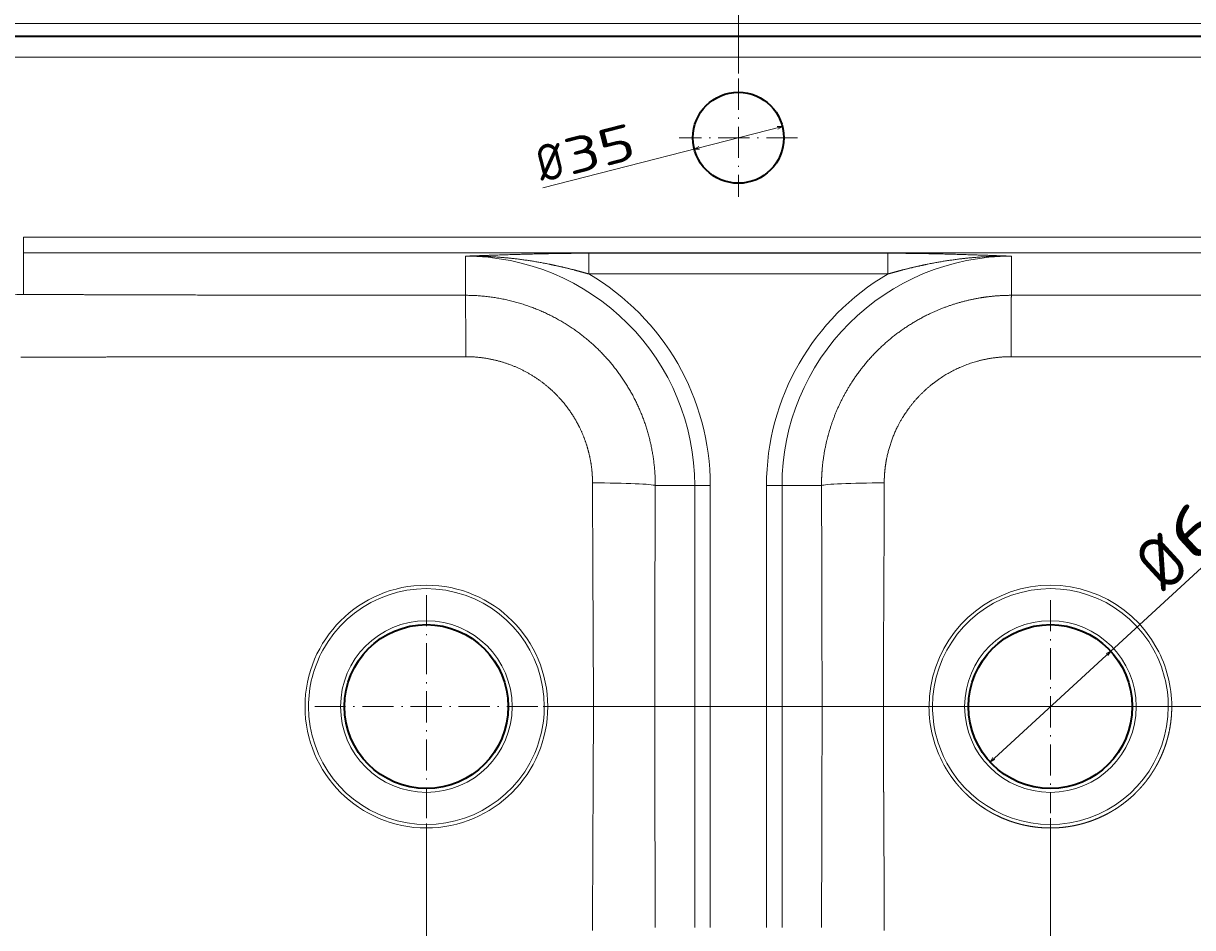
# Model space of a CAD drawing. Extents: x -177 to 1276, y 112 to 1174.
# Tile 7 of 12: x 475 to 925, y 335 to 683. Entities that reach past the tile are written whole.
import ezdxf
from ezdxf.enums import TextEntityAlignment as Align

# ---------------------------------------------------------------- set-up
doc = ezdxf.new("R2010")
doc.units = 0
doc.linetypes.add('DASHDOT', pattern=[18.5, 12, -3, 0.5, -3])
doc.layers.get('0').update_dxf_attribs({"lineweight": 13})
doc.styles.get("Standard").update_dxf_attribs({"font": 'isocp.shx'})
doc.dimstyles.get("Standard").update_dxf_attribs({"dimtxt": 2.5, "dimasz": 2.5, "dimexe": 1.25, "dimexo": 0.625, "dimtad": 1, "dimcen": 2.5, "dimadec": 0, "dimazin": 0, "dimtfac": 1, "dimtmove": 0, "dimatfit": 0, "dimfxl": 0, "dimarcsym": 0})

# ---------------------------------------------------------------- blocks, each defined once
blk = doc.blocks.new('*D')
at = {"color": 7, "lineweight": 13}
for p, q in [((-36.13, 1053.7), (-149.75, 1053.7)), ((-147.75, 784.7), (-147.75, 1053.7)), ((1175.87, 1053.7), (1222.38, 1053.7)), ((1220.38, 1008.7), (1220.38, 1053.7)), ((-27.13, 1028.7), (-95.31, 1028.7)), ((-93.31, 784.7), (-93.31, 1028.7)), ((-27.13, 1028.7), (-65.44, 1028.7)), ((-63.44, 980.02), (-63.44, 1028.7)), ((-27.13, 1008.7), (-65.44, 1008.7)), ((1166.87, 1008.7), (1222.38, 1008.7)), ((586.37, 784.7), (-149.75, 784.7)), ((586.37, 784.7), (-95.31, 784.7)), ((749.87, 663.53), (749.87, 723.28)), ((749.87, 721.28), (1179.87, 721.28)), ((1179.87, 671.76), (1179.87, 723.28)), ((-36.13, 695.03), (-162.54, 695.03)), ((-160.54, 195.03), (-160.54, 695.03)), ((-36.13, 695.03), (-80.88, 695.03)), ((-78.88, 630.43), (-78.88, 695.03)), ((1175.87, 695.03), (1276.1, 695.03)), ((1274.1, 420.03), (1274.1, 695.03)), ((-36.13, 677.76), (-80.88, 677.76)), ((674.69, 619.55), (766.82, 643.12)), ((846.67, 398.72), (955.42, 498.64)), ((1114.39, 472.21), (1179.87, 472.21)), ((674.77, 420.03), (1276.1, 420.03)), ((629.87, 375.13), (629.87, 164.71)), ((869.87, 377.08), (869.87, 164.71)), ((869.87, 377.08), (869.87, 164.71)), ((-40.13, 208.03), (-40.13, 112.31)), ((1179.87, 208.03), (1179.87, 112.31)), ((1179.87, 208.03), (1179.87, 164.71)), ((-27.13, 195.03), (-162.54, 195.03)), ((629.87, 166.71), (869.87, 166.71)), ((869.87, 166.71), (1179.87, 166.71)), ((-40.13, 114.31), (1179.87, 114.31))]:
    blk.add_line(p, q, dxfattribs=at)
for points in [[(-147.23, 1051.77), (-147.75, 1053.7), (-148.27, 1051.77)], [(1220.89, 1051.77), (1220.38, 1053.7), (1219.86, 1051.77)], [(-92.79, 1026.77), (-93.31, 1028.7), (-93.82, 1026.77)], [(-62.92, 1026.77), (-63.44, 1028.7), (-63.95, 1026.77)], [(-63.95, 1010.63), (-63.44, 1008.7), (-62.92, 1010.63)], [(1219.86, 1010.63), (1220.38, 1008.7), (1220.89, 1010.63)], [(-148.27, 786.63), (-147.75, 784.7), (-147.23, 786.63)], [(-93.82, 786.63), (-93.31, 784.7), (-92.79, 786.63)], [(751.8, 721.79), (749.87, 721.28), (751.8, 720.76)], [(1177.94, 720.76), (1179.87, 721.28), (1177.94, 721.79)], [(-160.02, 693.1), (-160.54, 695.03), (-161.06, 693.1)], [(-78.36, 693.1), (-78.88, 695.03), (-79.4, 693.1)], [(1274.61, 693.1), (1274.1, 695.03), (1273.58, 693.1)], [(-79.4, 679.69), (-78.88, 677.76), (-78.36, 679.69)], [(765.08, 642.14), (766.82, 643.12), (764.82, 643.14)], [(734.66, 635.43), (732.92, 634.45), (734.92, 634.42)], [(1116.32, 472.72), (1114.39, 472.21), (1116.32, 471.69)], [(1177.94, 471.69), (1179.87, 472.21), (1177.94, 472.72)], [(891.99, 439.66), (893.07, 441.35), (891.29, 440.42)], [(1273.58, 421.97), (1274.1, 420.03), (1274.61, 421.97)], [(847.75, 400.41), (846.67, 398.72), (848.45, 399.65)], [(-161.06, 196.97), (-160.54, 195.03), (-160.02, 196.97)], [(631.8, 167.22), (629.87, 166.71), (631.8, 166.19)], [(867.94, 166.19), (869.87, 166.71), (867.94, 167.22)], [(871.8, 167.22), (869.87, 166.71), (871.8, 166.19)], [(1177.94, 166.19), (1179.87, 166.71), (1177.94, 167.22)], [(-38.2, 114.83), (-40.13, 114.31), (-38.2, 113.79)], [(1177.94, 113.79), (1179.87, 114.31), (1177.94, 114.83)]]:
    blk.add_lwpolyline(points, dxfattribs=at)
for s, height, rotation, p, p2 in [('45', 14, 90, (1218.38, 1017.65), (1218.38, 1044.74)), ('20', 14, 90, (-65.44, 980.02), (-65.44, 1007.1)), ('269', 14, 90, (-149.75, 898.18), (-149.75, 940.21)), ('244', 14, 90, (-95.31, 885.68), (-95.31, 927.71)), ('17', 14, 90, (-80.88, 630.43), (-80.88, 657.52)), ('35', 14, 14.3524, (685.11, 624.28), (711.35, 630.99)), ('%%c', 14, 14.3524, (674.19, 621.49), (684.14, 624.03)), ('275', 14, 90, (1272.1, 536.52), (1272.1, 578.55)), ('63', 20, 42.5763, (925.57, 473.93), (954.07, 500.11)), ('%%c', 20, 42.5763, (914.03, 463.33), (924.83, 473.25)), ('500', 14, 90, (-162.54, 424.02), (-162.54, 466.05))]:
    blk.add_text(s, height=height, rotation=rotation, dxfattribs=at).set_placement(p, p2, align=Align.FIT)
for s, p, p2 in [('430', (943.85, 723.28), (985.89, 723.28)), ('65', (1133.59, 474.21), (1160.67, 474.21)), ('240', (728.85, 168.71), (770.89, 168.71)), ('310', (1003.85, 168.71), (1045.89, 168.71)), ('1220', (541.38, 116.31), (598.36, 116.31))]:
    blk.add_text(s, height=14, dxfattribs=at).set_placement(p, p2, align=Align.FIT)
blk = doc.blocks.new('BLOCK34')
at = {"color": 7, "linetype": 'DASHDOT', "lineweight": 13}
for p, q in [((60, -232.1), (60, -317.9)), ((102.9, -275), (17.1, -275))]:
    blk.add_line(p, q, dxfattribs=at)
blk = doc.blocks.new('BLOCK35')
at = {"color": 7, "linetype": 'DASHDOT', "lineweight": 13}
for p, q in [((300, -234.05), (300, -315.95)), ((340.95, -275), (259.05, -275))]:
    blk.add_line(p, q, dxfattribs=at)
blk = doc.blocks.new('BLOCK36')
at = {"color": 7, "linetype": 'DASHDOT', "lineweight": 13}
for p, q in [((180, -33.5), (180, -79)), ((202.75, -56.25), (157.25, -56.25))]:
    blk.add_line(p, q, dxfattribs=at)
blk = doc.blocks.new('BLOCK37')
at = {"color": 7, "lineweight": 13}
for p, q in [((604, -12.28), (-604, -12.28)), ((605, -25.28), (-280.34, -25.28)), ((-95, -94.5), (455, -94.5)), ((-95, -100.48), (75, -100.48)), ((75, -100.48), (285, -100.48)), ((237.54, -100.67), (122.46, -100.67)), ((285, -100.48), (455, -100.48)), ((237.54, -108.64), (122.46, -108.64)), ((163.21, -190), (163.21, -360)), ((169.19, -190), (169.19, -360)), ((190.81, -360), (190.81, -190)), ((196.79, -360), (196.79, -190))]:
    blk.add_line(p, q, dxfattribs=at)
at = {"color": 7, "lineweight": 35}
blk.add_line((604, -17.28), (-604, -17.28), dxfattribs=at)
at = {"color": 7, "lineweight": 13, "ltscale": 0.149429}
for p, q in [((-95, -100.48), (-95, -94.5)), ((163.21, -190), (169.19, -190)), ((190.81, -190), (196.79, -190))]:
    blk.add_line(p, q, dxfattribs=at)
at = {"color": 7, "lineweight": 13, "ltscale": 0.401033}
blk.add_line((-95, -116.52), (-95, -100.48), dxfattribs=at)
at = {"color": 7, "lineweight": 13, "ltscale": 0.376308}
for p, q in [((75, -116.84), (75, -101.79)), ((285, -116.84), (285, -101.79))]:
    blk.add_line(p, q, dxfattribs=at)
at = {"color": 7, "lineweight": 13, "ltscale": 0.199239}
for p, q in [((122.46, -108.64), (122.46, -100.67)), ((237.54, -100.67), (237.54, -108.64))]:
    blk.add_line(p, q, dxfattribs=at)
at = {"color": 7, "lineweight": 13, "ltscale": 0.379543}
for p, q in [((148.03, -190), (163.21, -190)), ((211.97, -190), (196.79, -190))]:
    blk.add_line(p, q, dxfattribs=at)
at = {"color": 7, "lineweight": 35}
for centre, radius in [((180, -56.25), 17.5), ((60, -275), 31.5), ((300, -275), 31.5)]:
    blk.add_circle(centre, radius, dxfattribs=at)
at = {"color": 7, "lineweight": 13}
for centre, radius in [((60, -275), 46.68), ((60, -275), 33), ((300, -275), 33)]:
    blk.add_circle(centre, radius, dxfattribs=at)
for centre, radius, start, end in [((75, -190), 88.21, 359.9998, 90.0002), ((285, -190), 88.21, 89.9998, 180.0002), ((75, -190), 94.18, 359.9997, 59.7454), ((285, -190), 94.18, 120.2545, 180.0004), ((-95.16, -189.91), 73.39, 89.8722, 151.6898), ((300, -275), 46.68, 28.6484, 179.9996), ((60, -275), 45.34, 359.9998, 151.3524), ((300, -275), 45.34, 28.6479, 180), ((60, -275), 45.34, 151.3519, 180.0006), ((300, -275), 45.34, 359.9981, 28.6468), ((300, -275), 46.68, 359.9994, 28.6469), ((60, -275), 45.34, 179.9998, 331.352), ((60, -275), 45.34, 331.3515, 0.0006), ((299.99, -275), 46.68, 179.9964, 208.6496), ((300, -275), 45.34, 179.9981, 208.6471), ((300, -275), 45.34, 208.6484, 360), ((34652.92, -227.27), 34505.14, 180.136374, 180.220398), ((-34292.92, -227.27), 34505.14, 359.779602, 359.863626)]:
    blk.add_arc(centre, radius, start, end, dxfattribs=at)
for centre, major_axis, start_param, end_param in [((123.12, -190), (25, -0.09), 0.087348, 1.539718), ((236.88, -190), (25, 0.09), 1.601874, 3.054244)]:
    blk.add_ellipse(centre, major_axis=major_axis, ratio=0.042153, start_param=start_param, end_param=end_param, dxfattribs=at)
for points, knots in [([(122.46, -100.67), (117, -100.67), (111.57, -100.73), (106.25, -100.83), (96.7, -101.06), (87.43, -101.35), (83.26, -101.49), (79.12, -101.64), (75, -101.79)], [0, 0, 0, 0, 0, 0, 38.17407, 38.17407, 38.17407, 69.980764, 69.980764, 69.980764, 69.980764, 69.980764, 69.980764]), ([(122.46, -108.64), (120.6, -108.1), (118.74, -107.59), (116.88, -107.09), (113.13, -106.15), (109.36, -105.31), (107.47, -104.91), (100.84, -103.62), (94.16, -102.67), (89.38, -102.18), (84.1, -101.87), (78.82, -101.79), (78.34, -101.78), (77.63, -101.78), (76.91, -101.78), (76.67, -101.78), (76.19, -101.78), (75.71, -101.78), (75.48, -101.79), (75.24, -101.79), (75, -101.79)], [0, 0, 0, 0, 0, 0, 13.705297, 13.705297, 13.705297, 27.424619, 27.424619, 27.424619, 61.642213, 61.642213, 61.642213, 65.047742, 65.047742, 65.047742, 66.750514, 66.750514, 66.750514, 68.458584, 68.458584, 68.458584, 68.458584, 68.458584, 68.458584]), ([(285, -101.79), (279.42, -101.59), (273.81, -101.39), (268.14, -101.2), (258.74, -100.93), (249.02, -100.75), (245.22, -100.7), (241.39, -100.67), (237.54, -100.67)], [0, 0, 0, 0, 0, 0, 43.081191, 43.081191, 43.081191, 70.002213, 70.002213, 70.002213, 70.002213, 70.002213, 70.002213]), ([(237.54, -108.64), (239.4, -108.1), (241.26, -107.59), (243.12, -107.09), (246.87, -106.15), (250.64, -105.31), (252.53, -104.91), (259.16, -103.62), (265.84, -102.67), (270.62, -102.18), (275.9, -101.87), (281.18, -101.79), (281.66, -101.78), (282.37, -101.78), (283.09, -101.78), (283.33, -101.78), (283.81, -101.78), (284.29, -101.78), (284.52, -101.79), (284.76, -101.79), (285, -101.79)], [0, 0, 0, 0, 0, 0, 13.705354, 13.705354, 13.705354, 27.424718, 27.424718, 27.424718, 61.64215, 61.64215, 61.64215, 65.04768, 65.04768, 65.04768, 66.750452, 66.750452, 66.750452, 68.458533, 68.458533, 68.458533, 68.458533, 68.458533, 68.458533]), ([(75, -116.84), (64.74, -116.85), (54.55, -116.85), (44.41, -116.85), (22.78, -116.83), (0.56, -116.79), (-11.24, -116.77), (-34.81, -116.71), (-59.02, -116.64), (-70.95, -116.6), (-82.94, -116.56), (-95, -116.52)], [0, 0, 0, 0, 0, 0, 76.500102, 76.500102, 76.500102, 160.775727, 160.775727, 160.775727, 240.851313, 240.851313, 240.851313, 240.851313, 240.851313, 240.851313]), ([(75, -116.84), (75.01, -117.02), (75.02, -117.41), (75.04, -117.99), (75.08, -120.67), (75.11, -125.03), (75.12, -128.6), (75.14, -133.15), (75.14, -137.83), (75.14, -138.7), (75.15, -139.58), (75.15, -140.45)], [0, 0, 0, 0, 0, 0, 10.48027, 10.48027, 10.48027, 37.936497, 37.936497, 37.936497, 44.17487, 44.17487, 44.17487, 44.17487, 44.17487, 44.17487]), ([(148.03, -190), (148.03, -189.9), (148.03, -189.8), (148.03, -189.69), (148.03, -189.54), (148.03, -189.4), (148.03, -189.35), (147.97, -181.91), (146.97, -174.53), (145.07, -167.39), (139.55, -153.79), (130.88, -141.99), (125.84, -136.67), (113.94, -126.9), (99.9, -120.5), (92.11, -118.18), (83.99, -116.95), (75.85, -116.85), (75.75, -116.85), (75.53, -116.85), (75.32, -116.84), (75.22, -116.84), (75.11, -116.84), (75, -116.84)], [0, 0, 0, 0, 0, 0, 0.735445, 0.735445, 0.735445, 1.103168, 1.103168, 1.103168, 56.35479, 56.35479, 56.35479, 111.504727, 111.504727, 111.504727, 172.54468, 172.54468, 172.54468, 173.351379, 173.351379, 173.351379, 174.158078, 174.158078, 174.158078, 174.158078, 174.158078, 174.158078]), ([(285, -116.84), (284.89, -116.84), (284.79, -116.84), (284.68, -116.84), (284.47, -116.85), (284.27, -116.85), (284.13, -116.85), (280.4, -116.9), (276.66, -117.18), (273.04, -117.69), (262.89, -119.76), (253.22, -123.6), (247.26, -126.8), (236.2, -134.5), (227.16, -144.51), (223.24, -150.01), (218.09, -159.35), (214.71, -169.45), (213.72, -173.24), (212.67, -178.74), (212.15, -184.31), (212.04, -185.99), (211.98, -187.71), (211.97, -189.43), (211.97, -189.47), (211.97, -189.6), (211.97, -189.73), (211.97, -189.84), (211.97, -189.92), (211.97, -190)], [0, 0, 0, 0, 0, 0, 0.702995, 0.702995, 0.702995, 1.359926, 1.359926, 1.359926, 25.491945, 25.491945, 25.491945, 69.91883, 69.91883, 69.91883, 114.30925, 114.30925, 114.30925, 140.089495, 140.089495, 140.089495, 151.090225, 151.090225, 151.090225, 151.369433, 151.369433, 151.369433, 151.908131, 151.908131, 151.908131, 151.908131, 151.908131, 151.908131]), ([(285, -116.84), (284.99, -117.02), (284.98, -117.41), (284.96, -117.99), (284.92, -120.67), (284.89, -125.04), (284.88, -128.61), (284.86, -133.15), (284.86, -137.83), (284.86, -138.7), (284.85, -139.58), (284.85, -140.45)], [0, 0, 0, 0, 0, 0, 10.450788, 10.450788, 10.450788, 37.859144, 37.859144, 37.859144, 44.083494, 44.083494, 44.083494, 44.083494, 44.083494, 44.083494]), ([(285, -116.84), (295.26, -116.85), (305.45, -116.85), (315.59, -116.85), (337.22, -116.83), (359.44, -116.79), (371.24, -116.77), (394.81, -116.71), (419.02, -116.64), (430.95, -116.6), (442.94, -116.56), (455, -116.52)], [0, 0, 0, 0, 0, 0, 76.500102, 76.500102, 76.500102, 160.775727, 160.775727, 160.775727, 240.851313, 240.851313, 240.851313, 240.851313, 240.851313, 240.851313]), ([(-95.99, -140.57), (-83.62, -140.58), (-71.24, -140.57), (-59.12, -140.57), (-39.02, -140.55), (-19.32, -140.53), (-11.7, -140.52), (3.5, -140.49), (18.33, -140.47), (25.74, -140.46), (40.13, -140.45), (54.33, -140.44), (61.25, -140.44), (68.18, -140.44), (75.15, -140.45)], [0, 0, 0, 0, 0, 0, 99.840109, 99.840109, 99.840109, 163.253682, 163.253682, 163.253682, 228.543335, 228.543335, 228.543335, 290.922145, 290.922145, 290.922145, 290.922145, 290.922145, 290.922145]), ([(75.15, -140.45), (75.24, -140.45), (75.34, -140.45), (75.44, -140.45), (75.63, -140.45), (75.82, -140.45), (75.91, -140.45), (76.2, -140.46), (76.49, -140.47), (76.68, -140.47), (81.57, -140.64), (86.43, -141.42), (90.99, -142.74), (99.84, -146.49), (107.46, -152.2), (110.93, -155.55), (114.81, -160.34), (117.85, -165.57), (118.5, -166.77), (120.31, -170.46), (121.71, -174.29), (122.47, -176.91), (123.27, -180.64), (123.7, -184.42), (123.79, -185.52), (123.85, -186.64), (123.88, -187.76), (123.89, -187.79), (123.89, -187.84), (123.89, -187.89), (123.89, -187.92), (123.89, -187.98), (123.89, -188.03), (123.89, -188.06), (123.89, -188.12), (123.89, -188.18), (123.89, -188.21), (123.9, -188.27), (123.9, -188.32), (123.9, -188.35), (123.9, -188.4), (123.9, -188.46), (123.9, -188.49), (123.9, -188.54), (123.9, -188.6), (123.9, -188.62), (123.9, -188.7), (123.9, -188.79), (123.9, -188.84), (123.9, -188.9), (123.9, -188.95)], [0, 0, 0, 0, 0, 0, 0.832275, 0.832275, 0.832275, 1.664549, 1.664549, 1.664549, 3.326464, 3.326464, 3.326464, 43.789225, 43.789225, 43.789225, 85.754901, 85.754901, 85.754901, 97.946722, 97.946722, 97.946722, 122.594481, 122.594481, 122.594481, 132.583012, 132.583012, 132.583012, 132.827577, 132.827577, 132.827577, 133.072162, 133.072162, 133.072162, 133.321713, 133.321713, 133.321713, 133.566386, 133.566386, 133.566386, 133.811059, 133.811059, 133.811059, 134.055623, 134.055623, 134.055623, 134.300187, 134.300187, 134.300187, 134.789313, 134.789313, 134.789313, 134.789313, 134.789313, 134.789313]), ([(284.85, -140.45), (280.51, -140.45), (276.16, -140.93), (271.89, -141.9), (264.48, -144.48), (257.78, -148.43), (254.99, -150.43), (248.7, -155.82), (243.71, -162.35), (241.28, -166.5), (238.58, -172.78), (237.02, -179.34), (236.65, -181.35), (236.36, -183.6), (236.2, -185.86), (236.19, -186.08), (236.16, -186.54), (236.14, -186.99), (236.13, -187.22), (236.12, -187.48), (236.12, -187.74), (236.12, -187.77), (236.11, -187.83), (236.11, -187.89), (236.11, -187.92), (236.11, -187.98), (236.11, -188.05), (236.11, -188.08), (236.11, -188.15), (236.11, -188.22), (236.1, -188.25), (236.1, -188.31), (236.1, -188.38), (236.1, -188.41), (236.1, -188.47), (236.1, -188.53), (236.1, -188.57), (236.1, -188.66), (236.1, -188.76), (236.1, -188.82), (236.1, -188.89), (236.1, -188.95)], [0, 0, 0, 0, 0, 0, 37.453366, 37.453366, 37.453366, 67.233959, 67.233959, 67.233959, 109.811767, 109.811767, 109.811767, 128.37037, 128.37037, 128.37037, 130.441521, 130.441521, 130.441521, 132.512671, 132.512671, 132.512671, 132.822205, 132.822205, 132.822205, 133.113021, 133.113021, 133.113021, 133.40384, 133.40384, 133.40384, 133.694658, 133.694658, 133.694658, 133.985382, 133.985382, 133.985382, 134.276105, 134.276105, 134.276105, 134.857551, 134.857551, 134.857551, 134.857551, 134.857551, 134.857551]), ([(455.99, -140.57), (447.12, -140.57), (438.28, -140.57), (429.48, -140.57), (411.25, -140.56), (393.3, -140.55), (384.08, -140.53), (367.33, -140.51), (350.97, -140.49), (343.58, -140.48), (330.38, -140.46), (317.36, -140.45), (311.54, -140.45), (302.74, -140.44), (293.93, -140.44), (290.91, -140.45), (287.89, -140.45), (284.85, -140.45)], [0, 0, 0, 0, 0, 0, 58.932663, 58.932663, 58.932663, 122.811711, 122.811711, 122.811711, 176.183357, 176.183357, 176.183357, 219.334511, 219.334511, 219.334511, 241.873584, 241.873584, 241.873584, 241.873584, 241.873584, 241.873584]), ([(123.9, -188.95), (123.92, -195.45), (123.93, -201.79), (123.96, -207.92), (124, -218.38), (124.05, -227.97), (124.07, -232.01), (124.12, -241.95), (124.17, -250.94), (124.2, -256.12), (124.24, -268.53), (124.24, -280.35), (124.22, -287.5), (124.19, -296.21), (124.14, -305.78), (124.13, -307.17), (124.12, -308.59), (124.11, -310.03)], [0, 0, 0, 0, 0, 0, 52.898099, 52.898099, 52.898099, 94.381521, 94.381521, 94.381521, 159.164263, 159.164263, 159.164263, 254.410491, 254.410491, 254.410491, 270.414089, 270.414089, 270.414089, 270.414089, 270.414089, 270.414089]), ([(147.87, -309.4), (147.85, -300.71), (147.84, -292.51), (147.83, -284.72), (147.83, -271.5), (147.84, -257.94), (147.85, -252.02), (147.87, -239.33), (147.91, -225.49), (147.93, -218.02), (147.96, -207.92), (148, -197.48), (148.01, -195), (148.02, -192.51), (148.03, -190)], [0, 0, 0, 0, 0, 0, 61.557147, 61.557147, 61.557147, 106.67645, 106.67645, 106.67645, 154.839619, 154.839619, 154.839619, 169.72227, 169.72227, 169.72227, 169.72227, 169.72227, 169.72227]), ([(212.13, -309.4), (212.15, -300.71), (212.16, -292.51), (212.17, -284.72), (212.17, -271.5), (212.16, -257.94), (212.15, -252.02), (212.13, -239.33), (212.09, -225.49), (212.07, -218.02), (212.04, -207.92), (212, -197.48), (211.99, -195), (211.98, -192.51), (211.97, -190)], [0, 0, 0, 0, 0, 0, 61.557147, 61.557147, 61.557147, 106.67645, 106.67645, 106.67645, 154.839618, 154.839618, 154.839618, 169.72227, 169.72227, 169.72227, 169.72227, 169.72227, 169.72227]), ([(236.1, -188.95), (236.08, -196.71), (236.06, -204.23), (236.03, -211.47), (235.98, -222.83), (235.92, -233.1), (235.9, -237.04), (235.86, -245.65), (235.82, -253.58), (235.8, -257.85), (235.76, -269.36), (235.76, -280.37), (235.78, -287.51), (235.81, -296.22), (235.86, -305.79), (235.87, -307.18), (235.88, -308.59), (235.89, -310.03)], [0, 0, 0, 0, 0, 0, 63.111574, 63.111574, 63.111574, 105.405317, 105.405317, 105.405317, 159.144231, 159.144231, 159.144231, 254.362582, 254.362582, 254.362582, 270.329163, 270.329163, 270.329163, 270.329163, 270.329163, 270.329163]), ([(346.68, -275), (346.68, -277.21), (346.55, -279.42), (346.29, -281.61), (345.88, -283.89), (345.34, -286.13), (345.32, -286.21), (345.29, -286.33), (345.26, -286.45), (345.25, -286.49), (345.22, -286.58), (345.2, -286.68), (345.19, -286.72), (345.14, -286.9), (345.1, -287.06), (345.08, -287.13), (345.03, -287.3), (344.98, -287.5), (344.97, -287.53), (344.94, -287.66), (344.9, -287.77), (344.89, -287.83), (344.85, -287.95), (344.81, -288.08), (344.8, -288.14), (344.68, -288.55), (344.55, -288.95), (344.45, -289.28), (344.04, -290.52), (343.6, -291.73), (343.26, -292.59), (342.73, -293.84), (342.14, -295.1), (341.94, -295.5), (341.56, -296.28), (341.15, -297.05), (340.95, -297.41), (340.7, -297.87), (340.43, -298.33), (340.38, -298.43), (340.27, -298.61), (340.16, -298.8), (340.1, -298.91), (339.98, -299.1), (339.86, -299.3), (339.82, -299.36), (339.7, -299.56), (339.58, -299.75), (339.52, -299.85), (339.11, -300.49), (338.68, -301.16), (338.26, -301.77), (337.38, -302.99), (336.42, -304.22), (335.93, -304.81), (335.15, -305.73), (334.41, -306.56), (334.12, -306.87), (333.82, -307.18), (333.53, -307.48), (333.51, -307.5), (333.43, -307.59), (333.34, -307.68), (333.24, -307.78), (333.12, -307.9), (333.02, -308), (333, -308.02), (332.96, -308.06), (332.92, -308.1), (332.9, -308.12), (332.84, -308.18), (332.78, -308.24), (332.74, -308.28), (332.62, -308.39), (332.51, -308.51), (332.43, -308.58), (330.96, -310), (329.41, -311.33), (327.87, -312.52), (326.25, -313.65), (324.58, -314.69), (324.55, -314.71), (324.5, -314.74), (324.44, -314.77), (324.41, -314.79), (324.33, -314.84), (324.27, -314.88), (324.24, -314.9), (324.18, -314.93), (324.12, -314.97), (324.06, -315), (323.96, -315.07), (323.84, -315.14), (323.83, -315.14), (323.79, -315.17), (323.74, -315.19), (323.72, -315.21), (323.64, -315.26), (323.54, -315.31), (323.47, -315.35), (323.33, -315.44), (323.21, -315.51), (323.18, -315.52), (323.06, -315.59), (322.92, -315.67), (322.84, -315.71), (322.74, -315.77), (322.65, -315.82), (322.63, -315.83), (322.58, -315.86), (322.53, -315.89), (322.51, -315.9), (321.72, -316.33), (320.92, -316.75), (320.13, -317.14), (318.33, -317.96), (316.5, -318.69), (315.47, -319.07), (314.39, -319.42), (313.31, -319.75), (313.27, -319.76), (313.2, -319.78), (313.13, -319.8), (313.09, -319.81), (312.98, -319.84), (312.86, -319.88), (312.78, -319.9), (312.66, -319.93), (312.55, -319.97), (312.52, -319.97), (312.44, -319.99), (312.37, -320.01), (312.34, -320.02), (312.19, -320.07), (312.05, -320.1), (311.95, -320.13), (311.79, -320.17), (311.62, -320.21), (311.58, -320.23), (311.45, -320.26), (311.35, -320.28), (311.3, -320.3), (311.2, -320.32), (311.08, -320.35), (311.04, -320.36), (310.95, -320.38), (310.87, -320.4), (310.83, -320.41), (310.74, -320.43), (310.68, -320.45), (310.65, -320.45), (310.59, -320.47), (310.55, -320.48), (310.52, -320.48), (310.45, -320.5), (310.34, -320.52), (310.3, -320.53), (310.19, -320.56), (310.09, -320.58), (310.03, -320.59), (309.66, -320.67), (309.29, -320.75), (308.97, -320.81), (307.61, -321.07), (306.21, -321.29), (305.14, -321.42), (303.74, -321.55), (302.34, -321.63), (302.02, -321.64), (301.66, -321.66), (301.3, -321.67), (301.28, -321.67), (301.22, -321.67), (301.16, -321.67), (301.14, -321.67), (301.05, -321.67), (300.96, -321.67), (300.89, -321.68), (300.76, -321.68), (300.63, -321.68), (300.57, -321.68), (300.46, -321.68), (300.36, -321.68), (300.32, -321.68), (300.22, -321.68), (300.12, -321.68), (300.07, -321.68), (299.96, -321.68), (299.85, -321.68), (299.8, -321.68), (299.1, -321.68), (298.39, -321.66), (297.7, -321.64), (296.06, -321.54), (294.28, -321.35), (293.29, -321.22), (291.48, -320.92), (289.83, -320.57), (289.13, -320.41), (288.37, -320.22), (287.63, -320.01), (287.56, -320), (287.43, -319.96), (287.31, -319.93), (287.27, -319.91), (287.19, -319.89), (287.11, -319.87), (287.06, -319.85), (286.92, -319.81), (286.76, -319.77), (286.62, -319.73), (286.47, -319.68), (286.34, -319.64), (286.29, -319.63), (285.87, -319.5), (285.45, -319.36), (285.05, -319.23), (283.71, -318.76), (282.32, -318.23), (281.34, -317.81), (279.88, -317.14), (278.51, -316.45), (278.06, -316.21), (277.57, -315.95), (277.1, -315.68), (277.07, -315.66), (276.98, -315.61), (276.87, -315.55), (276.82, -315.52), (276.71, -315.46), (276.61, -315.4), (276.56, -315.37), (276.5, -315.34), (276.45, -315.31), (276.44, -315.3), (276.4, -315.28), (276.36, -315.26), (276.34, -315.24), (276.27, -315.21), (276.2, -315.16), (276.16, -315.14), (276.07, -315.08), (275.98, -315.03), (275.94, -315), (275.87, -314.97), (275.82, -314.94), (275.8, -314.92), (275.76, -314.9), (275.71, -314.87), (275.69, -314.86), (275.59, -314.79), (275.47, -314.72), (275.36, -314.65), (275.27, -314.59), (275.18, -314.54), (275.17, -314.53), (273.54, -313.51), (271.96, -312.4), (270.46, -311.22), (268.94, -309.9), (267.5, -308.51), (267.43, -308.44), (267.28, -308.3), (267.14, -308.16), (267.07, -308.09), (266.95, -307.97), (266.83, -307.85), (266.8, -307.82), (266.71, -307.73), (266.63, -307.65), (266.59, -307.6), (266.53, -307.55), (266.47, -307.49), (266.46, -307.47), (266.43, -307.44), (266.4, -307.41), (266.38, -307.39), (266.34, -307.35), (266.29, -307.3), (266.26, -307.26), (266.18, -307.18), (266.11, -307.1), (266.07, -307.06), (266.01, -307), (265.96, -306.94), (265.94, -306.92), (265.91, -306.89), (265.88, -306.87), (265.88, -306.86), (265.24, -306.18), (264.62, -305.48), (264.02, -304.76), (262.8, -303.25), (261.65, -301.65), (261.09, -300.83), (260.34, -299.65), (259.64, -298.46), (259.43, -298.1), (259.23, -297.74), (259.03, -297.38)], [0, 0, 0, 0, 0, 0, 35.907595, 35.907595, 35.907595, 37.529187, 37.529187, 37.529187, 38.33621, 38.33621, 38.33621, 39.198686, 39.198686, 39.198686, 41.336508, 41.336508, 41.336508, 42.505533, 42.505533, 42.505533, 43.562187, 43.562187, 43.562187, 44.934235, 44.934235, 44.934235, 50.443343, 50.443343, 50.443343, 66.240711, 66.240711, 66.240711, 73.765703, 73.765703, 73.765703, 80.561201, 80.561201, 80.561201, 82.352698, 82.352698, 82.352698, 84.095209, 84.095209, 84.095209, 86.02952, 86.02952, 86.02952, 87.821014, 87.821014, 87.821014, 98.333258, 98.333258, 98.333258, 108.465022, 108.465022, 108.465022, 115.075487, 115.075487, 115.075487, 115.412433, 115.412433, 115.412433, 117.069094, 117.069094, 117.069094, 117.532529, 117.532529, 117.532529, 117.995963, 117.995963, 117.995963, 118.922794, 118.922794, 118.922794, 120.652858, 120.652858, 120.652858, 152.1549, 152.1549, 152.1549, 152.692964, 152.692964, 152.692964, 153.231028, 153.231028, 153.231028, 154.545467, 154.545467, 154.545467, 156.279073, 156.279073, 156.279073, 156.660501, 156.660501, 156.660501, 157.023782, 157.023782, 157.023782, 158.038921, 158.038921, 158.038921, 159.247423, 159.247423, 159.247423, 160.385986, 160.385986, 160.385986, 160.81287, 160.81287, 160.81287, 161.239754, 161.239754, 161.239754, 175.522697, 175.522697, 175.522697, 193.325164, 193.325164, 193.325164, 193.932054, 193.932054, 193.932054, 194.538944, 194.538944, 194.538944, 195.752712, 195.752712, 195.752712, 196.388613, 196.388613, 196.388613, 196.99552, 196.99552, 196.99552, 198.992084, 198.992084, 198.992084, 199.773945, 199.773945, 199.773945, 201.314679, 201.314679, 201.314679, 202.033593, 202.033593, 202.033593, 202.752506, 202.752506, 202.752506, 203.66961, 203.66961, 203.66961, 204.984437, 204.984437, 204.984437, 205.880738, 205.880738, 205.880738, 206.758732, 206.758732, 206.758732, 212.046246, 212.046246, 212.046246, 229.324915, 229.324915, 229.324915, 234.674463, 234.674463, 234.674463, 235.119719, 235.119719, 235.119719, 235.577421, 235.577421, 235.577421, 236.467925, 236.467925, 236.467925, 237.358498, 237.358498, 237.358498, 238.291572, 238.291572, 238.291572, 239.1818, 239.1818, 239.1818, 240.107497, 240.107497, 240.107497, 250.671584, 250.671584, 250.671584, 263.554465, 263.554465, 263.554465, 274.515904, 274.515904, 274.515904, 276.111772, 276.111772, 276.111772, 276.859463, 276.859463, 276.859463, 277.572322, 277.572322, 277.572322, 279.218428, 279.218428, 279.218428, 279.725937, 279.725937, 279.725937, 286.41708, 286.41708, 286.41708, 302.321053, 302.321053, 302.321053, 310.52109, 310.52109, 310.52109, 311.231041, 311.231041, 311.231041, 311.922811, 311.922811, 311.922811, 312.587759, 312.587759, 312.587759, 312.928525, 312.928525, 312.928525, 313.26929, 313.26929, 313.26929, 313.810678, 313.810678, 313.810678, 314.352067, 314.352067, 314.352067, 314.743459, 314.743459, 314.743459, 315.148317, 315.148317, 315.148317, 316.474049, 316.474049, 316.474049, 316.743796, 316.743796, 316.743796, 347.764086, 347.764086, 347.764086, 349.377665, 349.377665, 349.377665, 350.991244, 350.991244, 350.991244, 352.118253, 352.118253, 352.118253, 353.189153, 353.189153, 353.189153, 353.551395, 353.551395, 353.551395, 353.913637, 353.913637, 353.913637, 354.468461, 354.468461, 354.468461, 355.023284, 355.023284, 355.023284, 355.396117, 355.396117, 355.396117, 355.582534, 355.582534, 355.582534, 370.533965, 370.533965, 370.533965, 385.985982, 385.985982, 385.985982, 392.68613, 392.68613, 392.68613, 392.68613, 392.68613, 392.68613]), ([(124.11, -310.03), (124.09, -314.98), (124.06, -320.18), (124.03, -325.7), (123.98, -335.72), (123.94, -346.63), (123.93, -351.32), (123.91, -356.14), (123.9, -361.05)], [0, 0, 0, 0, 0, 0, 58.3457, 58.3457, 58.3457, 100.147205, 100.147205, 100.147205, 100.147205, 100.147205, 100.147205]), ([(235.89, -310.03), (235.91, -314.98), (235.94, -320.19), (235.97, -325.7), (236.02, -335.73), (236.06, -346.63), (236.07, -351.33), (236.09, -356.14), (236.1, -361.05)], [0, 0, 0, 0, 0, 0, 58.306065, 58.306065, 58.306065, 100.077398, 100.077398, 100.077398, 100.077398, 100.077398, 100.077398])]:
    blk.add_open_spline(points, degree=5, knots=knots, dxfattribs=at)

msp = doc.modelspace()

# ---------------------------------------------------------------- block references
at = {"lineweight": 0}
for name in ['BLOCK37', 'BLOCK36', 'BLOCK34', 'BLOCK35']:
    msp.add_blockref(name, (569.869, 695.034), dxfattribs=at)

# ---------------------------------------------------------------- dimensions: what is measured, and where the dimension line sits
at = {"color": 0, "lineweight": 0}
for base, p1, p2, angle, middle, dimtype in [((-160.543, 695.034), (-25.131, 195.034), (-34.131, 695.034), 89.99952, (-160.543, 445.034), 160), ((-40.131, 114.312), (1179.869, 210.034), (-40.131, 210.034), 180, (569.869, 114.312), 161), ((629.869, 166.707), (869.869, 379.084), (629.869, 377.134), 179.99905, (749.869, 166.707), 160), ((869.869, 166.707), (1179.869, 210.034), (869.869, 379.084), 179.99905, (1024.869, 166.707), 160), ((749.869, 721.275), (1179.869, 669.759), (749.869, 661.534), 179.99905, (964.869, 721.275), 160), ((-78.882, 677.7586), (-34.1307, 695.0338), (-34.1307, 677.7586), 270, (-78.882, 643.9789), 161), ((1114.39, 472.206), (1179.869, 482.206), (1114.39, 482.206), 180, (1147.13, 472.206), 161), ((1274.096, 695.034), (672.769, 420.034), (1173.869, 695.034), 89.99952, (1274.096, 557.534), 160), ((-147.75, 784.698), (-34.131, 1053.698), (588.369, 784.698), 269.99857, (-147.75, 919.198), 160), ((-93.305, 784.698), (-25.131, 1028.698), (588.369, 784.698), 269.99857, (-93.305, 906.698), 160), ((-63.437, 1008.698), (-25.131, 1028.698), (-25.131, 1008.698), 269.99857, (-63.437, 993.56), 160), ((1220.376, 1008.698), (1173.869, 1053.698), (1164.869, 1008.698), 269.99857, (1220.376, 1031.198), 160)]:
    dim = msp.add_linear_dim(base=base, p1=p1, p2=p2, angle=angle, dimstyle='Standard', dxfattribs=at)
    dim.commit()
    dim.dimension.update_dxf_attribs({"geometry": '*D', "text_midpoint": middle, "dimtype": dimtype})
for p1, p2, middle in [((766.823, 643.122), (732.916, 634.446), (693.268, 624.301)), ((846.673, 398.722), (893.065, 441.346), (935.403, 480.245))]:
    dim = msp.add_diameter_dim_2p(p1=p1, p2=p2, dimstyle='Standard', dxfattribs=at)
    dim.commit()
    dim.dimension.update_dxf_attribs({"geometry": '*D', "text_midpoint": middle, "dimtype": 163})

doc.saveas('drawing.dxf')
